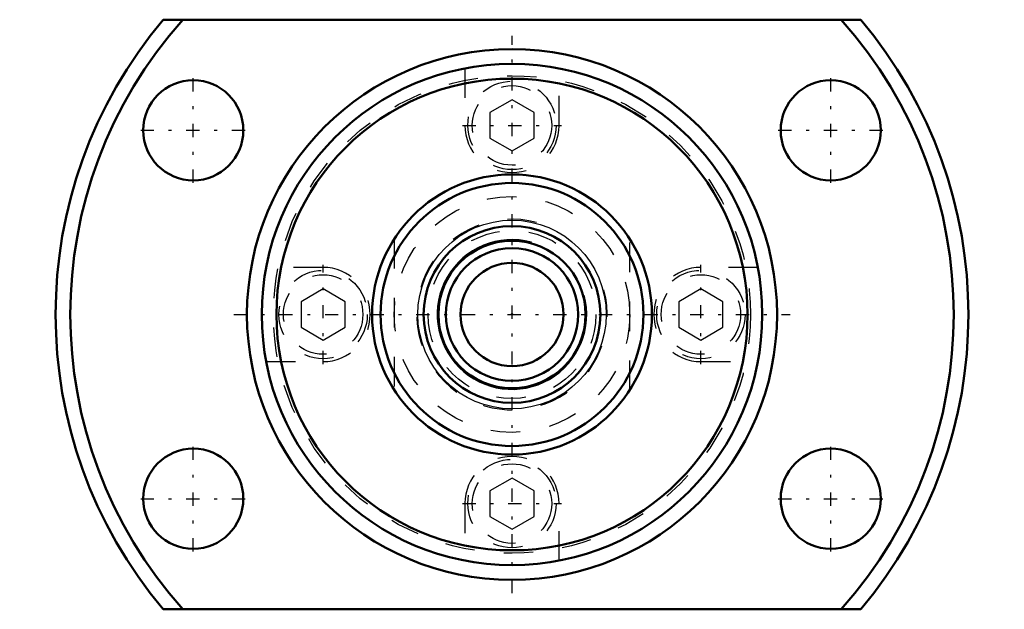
# Model space of a CAD drawing. Header units: millimetres. Extents: x -16.7 to 16.7, y -10 to 10.
import ezdxf

# ---------------------------------------------------------------- set-up
doc = ezdxf.new("R2010")
doc.units = ezdxf.units.MM
doc.linetypes.add('Center', pattern=[1.5, 0.45, -0.5, 0.05, -0.5])
doc.linetypes.add('Dashed', pattern=[2, 1, -1])
for name, color, linetype, lineweight in [('2d ConnectionPoints', 7, 'Continuous', 50), ('AM_0', 7, 'Continuous', 50), ('AM_4', 3, 'Continuous', 25), ('AM_5', 3, 'Continuous', 25), ('AM_7', 7, 'Center', 25), ('AM_9', 6, 'Dashed', 25)]:
    doc.layers.add(name, color=color, linetype=linetype, lineweight=lineweight)

# ---------------------------------------------------------------- blocks, each defined once
blk = doc.blocks.new('1_BNK_0810_3GT_205LC5Y_Nut_0_in_BNK0810_3GT_205LC5Y_89__2')
at = {"layer": 'AM_0'}
for p, q in [((11.843, 10), (-11.843, 10)), ((-11.843, -10), (11.843, -10))]:
    blk.add_line(p, q, dxfattribs=at)
for centre, radius in [((0, 0), 9), ((0, 0), 8.5), ((-10.825, 6.25), 1.7), ((0, 0), 8), ((10.825, 6.25), 1.7), ((-10.825, -6.25), 1.7), ((10.825, -6.25), 1.7)]:
    blk.add_circle(centre, radius, dxfattribs=at)
for radius, start, end in [(15.5, 139.8222, 220.1778), (15, 138.1897, 221.8103), (15, 318.1897, 41.8103), (15.5, 319.8222, 40.1778)]:
    blk.add_arc((0, 0), radius, start, end, dxfattribs=at)
at = {"layer": 'AM_7'}
for p, q in [((0, -9.45), (0, 9.45)), ((-10.825, 4.465), (-10.825, 8.035)), ((10.825, 4.465), (10.825, 8.035)), ((-1.68, 6.415), (1.68, 6.415)), ((-12.61, 6.25), (-9.04, 6.25)), ((9.04, 6.25), (12.61, 6.25)), ((-6.415, -1.68), (-6.415, 1.68)), ((6.415, -1.68), (6.415, 1.68)), ((-9.45, 0), (9.45, 0)), ((-10.825, -8.035), (-10.825, -4.465)), ((10.825, -8.035), (10.825, -4.465)), ((-12.61, -6.25), (-9.04, -6.25)), ((9.04, -6.25), (12.61, -6.25)), ((-1.68, -6.415), (1.68, -6.415))]:
    blk.add_line(p, q, dxfattribs=at)
at = {"layer": 'AM_9'}
for p, q in [((-1.6, 8.348), (-1.6, 6.415)), ((1.6, 6.415), (1.6, 8.348)), ((0, 7.281), (-0.75, 6.848)), ((0.75, 6.848), (0, 7.281)), ((-0.75, 6.848), (-0.75, 5.982)), ((0.75, 5.982), (0.75, 6.848)), ((-0.75, 5.982), (0, 5.549)), ((0, 5.549), (0.75, 5.982)), ((-6.415, 1.6), (-8.348, 1.6)), ((8.348, 1.6), (6.415, 1.6)), ((-6.415, 0.866), (-7.165, 0.433)), ((-5.665, 0.433), (-6.415, 0.866)), ((6.415, 0.866), (5.665, 0.433)), ((7.165, 0.433), (6.415, 0.866)), ((-7.165, 0.433), (-7.165, -0.433)), ((-5.665, -0.433), (-5.665, 0.433)), ((5.665, 0.433), (5.665, -0.433)), ((7.165, -0.433), (7.165, 0.433)), ((-7.165, -0.433), (-6.415, -0.866)), ((-6.415, -0.866), (-5.665, -0.433)), ((5.665, -0.433), (6.415, -0.866)), ((6.415, -0.866), (7.165, -0.433)), ((-8.348, -1.6), (-6.415, -1.6)), ((6.415, -1.6), (8.348, -1.6)), ((0, -5.549), (-0.75, -5.982)), ((0.75, -5.982), (0, -5.549)), ((-0.75, -5.982), (-0.75, -6.848)), ((0.75, -6.848), (0.75, -5.982)), ((-1.6, -6.415), (-1.6, -8.348)), ((1.6, -8.348), (1.6, -6.415)), ((-0.75, -6.848), (0, -7.281)), ((0, -7.281), (0.75, -6.848))]:
    blk.add_line(p, q, dxfattribs=at)
for centre, radius in [((0, 0), 8.1), ((0, 6.415), 1.5), ((0, 6.415), 1.35), ((-6.415, 0), 1.5), ((-6.415, 0), 1.35), ((6.415, 0), 1.5), ((6.415, 0), 1.35), ((0, -6.415), 1.5), ((0, -6.415), 1.35)]:
    blk.add_circle(centre, radius, dxfattribs=at)
for centre, start, end in [((0, 6.415), 180, 360), ((-6.415, 0), 270, 90), ((6.415, 0), 90, 270), ((0, -6.415), 0, 180)]:
    blk.add_arc(centre, 1.6, start, end, dxfattribs=at)
blk = doc.blocks.new('2_BNK_0810_3GT_205LC5Y_Shaft_0_in_BNK0810_3GT_205LC5Y_89__2')
at = {"layer": 'AM_0'}
for radius in [4.75, 4.461, 3, 2.5, 2.25, 1.75]:
    blk.add_circle((0, 0), radius, dxfattribs=at)
at = {"layer": 'AM_4'}
blk.add_circle((0, 0), 3.2, dxfattribs=at)
at = {"layer": 'AM_5', "linetype": 'Dashed'}
blk.add_arc((0, 0), 3.233, 75, 15, dxfattribs=at)
at = {"layer": 'AM_5'}
blk.add_arc((0, 0), 2.54, 75, 15, dxfattribs=at)
at = {"layer": 'AM_9'}
for p, q in [((-4, 2.562), (-4, -2.562)), ((4, -2.562), (4, 2.562))]:
    blk.add_line(p, q, dxfattribs=at)
for radius in [4, 2.85]:
    blk.add_circle((0, 0), radius, dxfattribs=at)

msp = doc.modelspace()

# ---------------------------------------------------------------- linework, layer by layer
at = {"layer": '2d ConnectionPoints'}
msp.add_point((0, 0), dxfattribs=at)
msp.add_point((0, 0), dxfattribs=at)

# ---------------------------------------------------------------- block references
for name in ['1_BNK_0810_3GT_205LC5Y_Nut_0_in_BNK0810_3GT_205LC5Y_89__2', '2_BNK_0810_3GT_205LC5Y_Shaft_0_in_BNK0810_3GT_205LC5Y_89__2']:
    msp.add_blockref(name, (0, 0))

doc.saveas('drawing.dxf')
